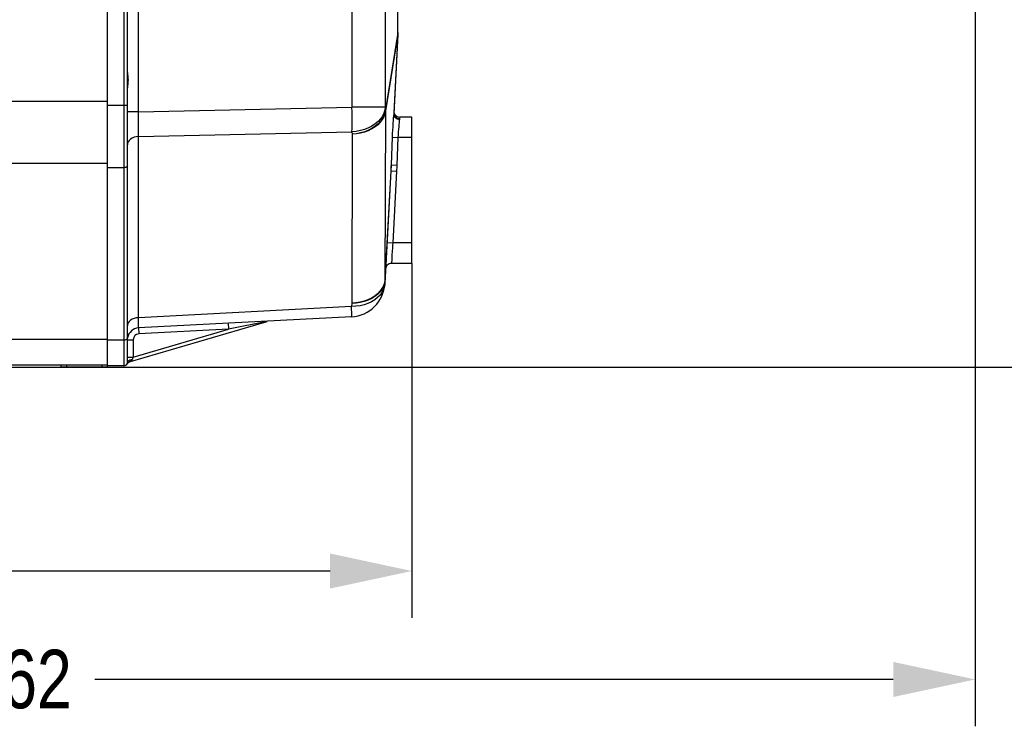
# Model space of a CAD drawing. Header units: millimetres. Extents: x -2920 to -2517, y -3921 to -3641.
# Tile 5 of 15: x -2806 to -2764, y -3779 to -3749. Entities that reach past the tile are written whole.
import ezdxf

# ---------------------------------------------------------------- set-up
doc = ezdxf.new("R2010")
doc.units = ezdxf.units.MM
doc.header["$LTSCALE"] = 23.1
doc.header["$PDMODE"] = 3
doc.header["$PDSIZE"] = 0.3125
doc.layers.get('0').update_dxf_attribs({"linetype": 'CONTINUOUS'})
doc.layers.get('Defpoints').update_dxf_attribs({"linetype": 'CONTINUOUS'})
doc.layers.add('02___PRT_ALL_AXES', color=7, linetype='CONTINUOUS')
doc.layers.add('1', color=1, linetype='CONTINUOUS')
doc.styles.get("Standard").update_dxf_attribs({"font": 'txt', "width": 0.8})
doc.dimstyles.get("Standard").update_dxf_attribs({"dimtxt": 2.5, "dimasz": 3.5, "dimexe": 2, "dimexo": 0, "dimtad": 1, "dimdec": 3, "dimdsep": 46, "dimtxsty": 'Standard', "dimblk": '_FILLED', "dimblk1": '_FILLED', "dimblk2": '_FILLED', "dimcen": 0.09, "dimclrt": 5, "dimadec": 3, "dimazin": 2, "dimtol": 1, "dimtp": 0.001, "dimtm": 0.001, "dimtfac": 1, "dimtdec": 3, "dimtofl": 0, "dimtmove": 0, "dimatfit": 3, "dimldrblk": '_FILLED', "dimfxl": 1, "dimtolj": 1, "dimarcsym": 0})

# ---------------------------------------------------------------- blocks, each defined once
blk = doc.blocks.new('_FILLED')
at = {"color": 0, "linetype": 'ByBlock'}
blk.add_solid([(0, 0), (-1, 0.214), (-1, -0.214)], dxfattribs=at)
blk = doc.blocks.new('*D10')
at = {"layer": '1', "lineweight": -2, "transparency": 16777216}
for p, q in [((-2765.666, -3714.472), (-2765.666, -3779.056)), ((-2848.766, -3751.072), (-2848.766, -3779.056)), ((-2845.266, -3777.056), (-2811.174, -3777.056)), ((-2769.166, -3777.056), (-2803.258, -3777.056))]:
    blk.add_line(p, q, dxfattribs=at)
at = {"layer": 'Defpoints', "color": 0, "transparency": 16777216}
for p in [(-2765.666, -3714.472), (-2848.766, -3751.072), (-2765.666, -3777.056)]:
    blk.add_point(p, dxfattribs=at)
at = {"layer": '1', "lineweight": -2, "transparency": 16777216, "xscale": 3.5, "yscale": 3.5, "zscale": 3.5, "rotation": 180}
blk.add_blockref('_FILLED', (-2848.766, -3777.056), dxfattribs=at)
at = {"layer": '1', "lineweight": -2, "transparency": 16777216, "xscale": 3.5, "yscale": 3.5, "zscale": 3.5}
blk.add_blockref('_FILLED', (-2765.666, -3777.056), dxfattribs=at)
at = {"layer": '1', "transparency": 16777216, "insert": (-2807.216, -3777.056), "char_height": 2.5, "attachment_point": 5}
blk.add_mtext('\\A1;1662', dxfattribs=at)
blk = doc.blocks.new('*D11')
at = {"layer": '1', "lineweight": -2, "transparency": 16777216}
for p, q in [((-2851.541, -3739.472), (-2741.638, -3739.472)), ((-2743.638, -3742.972), (-2743.638, -3749.722)), ((-2743.638, -3760.222), (-2743.638, -3753.472)), ((-2832.602, -3763.722), (-2741.638, -3763.722))]:
    blk.add_line(p, q, dxfattribs=at)
at = {"layer": 'Defpoints', "color": 0, "transparency": 16777216}
for p in [(-2851.541, -3739.472), (-2743.638, -3739.472), (-2832.602, -3763.722)]:
    blk.add_point(p, dxfattribs=at)
at = {"layer": '1', "lineweight": -2, "transparency": 16777216, "xscale": 3.5, "yscale": 3.5, "zscale": 3.5}
for p, rotation in [((-2743.638, -3739.472), 90), ((-2743.638, -3763.722), 270)]:
    blk.add_blockref('_FILLED', p, dxfattribs=dict(at, rotation=rotation))
at = {"layer": '1', "transparency": 16777216, "insert": (-2743.638, -3751.597), "char_height": 2.5, "attachment_point": 5}
blk.add_mtext('\\A1;485', dxfattribs=at)
blk = doc.blocks.new('*D12')
at = {"layer": '1', "lineweight": -2, "transparency": 16777216}
for p, q in [((-2848.766, -3751.072), (-2848.766, -3774.428)), ((-2789.716, -3759.297), (-2789.716, -3774.428)), ((-2845.266, -3772.428), (-2822.533, -3772.428)), ((-2793.216, -3772.428), (-2815.949, -3772.428))]:
    blk.add_line(p, q, dxfattribs=at)
at = {"layer": 'Defpoints', "color": 0, "transparency": 16777216}
for p in [(-2848.766, -3751.072), (-2789.716, -3759.297), (-2789.716, -3772.428)]:
    blk.add_point(p, dxfattribs=at)
at = {"layer": '1', "lineweight": -2, "transparency": 16777216, "xscale": 3.5, "yscale": 3.5, "zscale": 3.5, "rotation": 180}
blk.add_blockref('_FILLED', (-2848.766, -3772.428), dxfattribs=at)
at = {"layer": '1', "lineweight": -2, "transparency": 16777216, "xscale": 3.5, "yscale": 3.5, "zscale": 3.5}
blk.add_blockref('_FILLED', (-2789.716, -3772.428), dxfattribs=at)
at = {"layer": '1', "transparency": 16777216, "insert": (-2819.241, -3772.428), "char_height": 2.5, "attachment_point": 5}
blk.add_mtext('\\A1;1181', dxfattribs=at)
blk = doc.blocks.new('*D24')
at = {"layer": '1', "lineweight": -2, "transparency": 16777216}
for p, q in [((-2786.31, -3667.92), (-2720.778, -3667.92)), ((-2722.778, -3671.42), (-2722.778, -3714.08)), ((-2722.778, -3760.222), (-2722.778, -3717.83)), ((-2741.638, -3763.722), (-2720.778, -3763.722))]:
    blk.add_line(p, q, dxfattribs=at)
at = {"layer": 'Defpoints', "color": 0, "transparency": 16777216}
for p in [(-2786.31, -3667.92), (-2741.638, -3763.722), (-2722.778, -3763.722)]:
    blk.add_point(p, dxfattribs=at)
at = {"layer": '1', "lineweight": -2, "transparency": 16777216, "xscale": 3.5, "yscale": 3.5, "zscale": 3.5}
for p, rotation in [((-2722.778, -3667.92), 90), ((-2722.778, -3763.722), 270)]:
    blk.add_blockref('_FILLED', p, dxfattribs=dict(at, rotation=rotation))
at = {"layer": '1', "transparency": 16777216, "insert": (-2722.778, -3715.955), "char_height": 2.5, "attachment_point": 5}
blk.add_mtext('\\A1;1916', dxfattribs=at)

msp = doc.modelspace()

# ---------------------------------------------------------------- linework, layer by layer
at = {"color": 7, "linetype": 'Continuous'}
for p, q in [((-2802.716, -3763.722), (-2802.716, -3731.222)), ((-2802.016, -3731.372), (-2802.016, -3763.672)), ((-2801.866, -3763.522), (-2801.866, -3731.522)), ((-2801.392, -3752.823), (-2801.392, -3737.522)), ((-2792.277, -3737.522), (-2792.277, -3752.625)), ((-2790.857, -3743.126), (-2790.857, -3752.625)), ((-2790.318, -3749.433), (-2790.318, -3743.047)), ((-2790.316, -3749.433), (-2790.316, -3743.047)), ((-2790.319, -3749.459), (-2790.852, -3752.72)), ((-2790.318, -3749.433), (-2790.319, -3749.459)), ((-2790.319, -3749.472), (-2790.319, -3749.459)), ((-2790.319, -3749.469), (-2790.319, -3749.459)), ((-2790.319, -3749.49), (-2790.319, -3749.469)), ((-2790.318, -3749.433), (-2790.316, -3749.433)), ((-2790.32, -3749.521), (-2790.853, -3752.781)), ((-2790.32, -3749.521), (-2790.497, -3752.91)), ((-2790.318, -3749.511), (-2790.494, -3752.868)), ((-2835.087, -3752.369), (-2802.716, -3752.369)), ((-2801.866, -3752.561), (-2802.716, -3752.561)), ((-2801.392, -3752.823), (-2801.866, -3752.823)), ((-2801.392, -3752.823), (-2792.277, -3752.625)), ((-2790.857, -3752.625), (-2792.277, -3752.625)), ((-2790.853, -3752.781), (-2790.869, -3760)), ((-2790.857, -3752.625), (-2790.852, -3752.72)), ((-2790.24, -3753.047), (-2790.244, -3753.112)), ((-2801.392, -3753.882), (-2792.277, -3753.684)), ((-2801.392, -3761.614), (-2801.392, -3753.882)), ((-2792.272, -3753.779), (-2792.288, -3760.997)), ((-2792.277, -3753.684), (-2792.272, -3753.779)), ((-2790.563, -3753.912), (-2790.611, -3755.086)), ((-2790.563, -3753.912), (-2790.313, -3753.922)), ((-2790.313, -3753.922), (-2790.362, -3755.096)), ((-2789.716, -3753.922), (-2790.313, -3753.922)), ((-2835.022, -3755.021), (-2802.716, -3755.021)), ((-2802.016, -3755.213), (-2802.716, -3755.213)), ((-2790.624, -3755.345), (-2790.876, -3760.157)), ((-2790.611, -3755.086), (-2790.869, -3760)), ((-2790.62, -3755.269), (-2790.624, -3755.345)), ((-2790.624, -3755.345), (-2790.374, -3755.358)), ((-2790.611, -3755.086), (-2790.362, -3755.096)), ((-2790.374, -3755.358), (-2790.535, -3758.422)), ((-2790.784, -3758.409), (-2790.535, -3758.422)), ((-2789.716, -3758.422), (-2790.535, -3758.422)), ((-2790.581, -3759.116), (-2790.594, -3759.297)), ((-2790.57, -3758.955), (-2790.581, -3759.116)), ((-2790.869, -3760), (-2790.89, -3760.128)), ((-2792.295, -3761.137), (-2801.392, -3761.614)), ((-2792.288, -3760.997), (-2792.295, -3761.137)), ((-2792.295, -3761.576), (-2801.392, -3762.053)), ((-2801.742, -3763.486), (-2795.894, -3761.771)), ((-2801.392, -3762.053), (-2801.379, -3762.303)), ((-2797.568, -3761.852), (-2797.555, -3762.102)), ((-2795.896, -3761.772), (-2797.555, -3762.102)), ((-2795.894, -3761.771), (-2795.896, -3761.772)), ((-2801.616, -3763.293), (-2797.555, -3762.102)), ((-2797.555, -3762.102), (-2801.379, -3762.303)), ((-2834.629, -3762.524), (-2802.716, -3762.524)), ((-2802.016, -3762.574), (-2802.716, -3762.574)), ((-2801.866, -3762.552), (-2801.616, -3762.552)), ((-2801.616, -3762.552), (-2801.616, -3763.293)), ((-2801.866, -3763.293), (-2801.616, -3763.293)), ((-2834.602, -3763.622), (-2802.716, -3763.622)), ((-2804.716, -3763.622), (-2804.716, -3763.722)), ((-2802.716, -3763.722), (-2804.716, -3763.722)), ((-2804.466, -3763.622), (-2804.466, -3763.722)), ((-2802.966, -3763.622), (-2802.966, -3763.722)), ((-2802.016, -3763.672), (-2802.716, -3763.672)), ((-2801.868, -3763.571), (-2801.872, -3763.577)), ((-2801.814, -3763.52), (-2801.822, -3763.526)), ((-2801.772, -3763.497), (-2801.787, -3763.504)), ((-2801.763, -3763.493), (-2801.772, -3763.497)), ((-2801.764, -3763.494), (-2801.742, -3763.486)), ((-2801.646, -3763.368), (-2801.655, -3763.39))]:
    msp.add_line(p, q, dxfattribs=at)
for points in [[(-2790.319, -3749.537), (-2790.319, -3749.524), (-2790.318, -3749.511), (-2790.318, -3749.498), (-2790.318, -3749.485), (-2790.319, -3749.472)], [(-2790.317, -3749.485), (-2790.317, -3749.472), (-2790.317, -3749.459), (-2790.317, -3749.446), (-2790.318, -3749.433)], [(-2790.32, -3749.521), (-2790.319, -3749.511), (-2790.319, -3749.5), (-2790.319, -3749.49)], [(-2790.319, -3749.535), (-2790.319, -3749.532), (-2790.319, -3749.529), (-2790.319, -3749.526), (-2790.319, -3749.524), (-2790.32, -3749.521)], [(-2790.318, -3749.511), (-2790.317, -3749.498), (-2790.317, -3749.485)], [(-2801.392, -3753.882), (-2801.393, -3753.776), (-2801.394, -3753.659), (-2801.394, -3753.532), (-2801.394, -3753.396), (-2801.394, -3753.255), (-2801.394, -3753.111), (-2801.393, -3752.967), (-2801.392, -3752.823)], [(-2792.277, -3753.684), (-2792.273, -3753.537), (-2792.271, -3753.374), (-2792.27, -3753.198), (-2792.271, -3753.013), (-2792.273, -3752.821), (-2792.277, -3752.625)], [(-2790.857, -3752.625), (-2790.876, -3752.756), (-2790.916, -3752.885), (-2790.979, -3753.01), (-2791.063, -3753.129), (-2791.166, -3753.241), (-2791.287, -3753.343), (-2791.425, -3753.434), (-2791.577, -3753.513), (-2791.74, -3753.578), (-2791.913, -3753.629), (-2792.093, -3753.665), (-2792.277, -3753.684)], [(-2790.852, -3752.72), (-2790.871, -3752.85), (-2790.911, -3752.979), (-2790.974, -3753.104), (-2791.058, -3753.224), (-2791.161, -3753.335), (-2791.282, -3753.437), (-2791.42, -3753.528), (-2791.572, -3753.607), (-2791.735, -3753.673), (-2791.908, -3753.723), (-2792.088, -3753.759), (-2792.272, -3753.779)], [(-2790.853, -3752.781), (-2790.874, -3752.91), (-2790.918, -3753.035), (-2790.982, -3753.156), (-2791.067, -3753.27), (-2791.171, -3753.376), (-2791.292, -3753.472), (-2791.429, -3753.558), (-2791.58, -3753.63), (-2791.742, -3753.69), (-2791.913, -3753.734), (-2792.09, -3753.764), (-2792.272, -3753.779)], [(-2790.852, -3752.72), (-2790.852, -3752.73), (-2790.852, -3752.74), (-2790.852, -3752.751), (-2790.852, -3752.761), (-2790.853, -3752.771), (-2790.853, -3752.781)], [(-2790.488, -3752.806), (-2790.487, -3752.833), (-2790.476, -3752.88), (-2790.455, -3752.925)], [(-2790.497, -3752.91), (-2790.506, -3752.99), (-2790.514, -3753.086), (-2790.523, -3753.198), (-2790.532, -3753.324), (-2790.54, -3753.461), (-2790.548, -3753.607), (-2790.556, -3753.757), (-2790.563, -3753.912)], [(-2790.494, -3752.868), (-2790.494, -3752.877), (-2790.495, -3752.887), (-2790.496, -3752.898), (-2790.497, -3752.91)], [(-2790.497, -3752.91), (-2790.493, -3752.954), (-2790.48, -3752.997), (-2790.457, -3753.036), (-2790.426, -3753.072), (-2790.388, -3753.101), (-2790.344, -3753.123), (-2790.297, -3753.137), (-2790.248, -3753.143)], [(-2790.494, -3752.868), (-2790.491, -3752.915), (-2790.478, -3752.96), (-2790.456, -3753.002), (-2790.425, -3753.039), (-2790.387, -3753.07), (-2790.343, -3753.093), (-2790.294, -3753.107), (-2790.244, -3753.112)], [(-2790.455, -3752.925), (-2790.425, -3752.965), (-2790.389, -3752.998), (-2790.347, -3753.023), (-2790.301, -3753.04), (-2790.253, -3753.047), (-2790.24, -3753.047)], [(-2790.256, -3753.204), (-2790.265, -3753.28), (-2790.274, -3753.367), (-2790.282, -3753.465), (-2790.291, -3753.572), (-2790.299, -3753.685), (-2790.306, -3753.803), (-2790.313, -3753.922)], [(-2790.244, -3753.112), (-2790.245, -3753.119), (-2790.245, -3753.126), (-2790.246, -3753.134), (-2790.256, -3753.204)], [(-2801.392, -3753.882), (-2801.486, -3753.892), (-2801.575, -3753.914), (-2801.657, -3753.948), (-2801.729, -3753.992), (-2801.787, -3754.045), (-2801.83, -3754.104), (-2801.857, -3754.169), (-2801.866, -3754.235)], [(-2801.866, -3755.107), (-2801.871, -3755.134), (-2801.886, -3755.16), (-2801.91, -3755.182), (-2801.941, -3755.198), (-2801.977, -3755.209), (-2802.016, -3755.213)], [(-2790.611, -3755.086), (-2790.614, -3755.151), (-2790.617, -3755.215), (-2790.62, -3755.269)], [(-2790.362, -3755.096), (-2790.365, -3755.162), (-2790.367, -3755.227), (-2790.371, -3755.293), (-2790.374, -3755.358)], [(-2790.535, -3758.422), (-2790.542, -3758.536), (-2790.55, -3758.648), (-2790.557, -3758.757), (-2790.57, -3758.955)], [(-2790.594, -3759.297), (-2790.602, -3759.297), (-2790.648, -3759.303), (-2790.692, -3759.317), (-2790.732, -3759.339), (-2790.768, -3759.369), (-2790.798, -3759.404), (-2790.821, -3759.444), (-2790.836, -3759.488), (-2790.843, -3759.534)], [(-2790.876, -3760.157), (-2790.894, -3760.286), (-2790.935, -3760.412), (-2790.997, -3760.533), (-2791.081, -3760.648), (-2791.184, -3760.753), (-2791.305, -3760.849), (-2791.443, -3760.933), (-2791.595, -3761.003), (-2791.759, -3761.06), (-2791.932, -3761.101), (-2792.112, -3761.127), (-2792.295, -3761.137)], [(-2790.868, -3760.017), (-2790.887, -3760.146), (-2790.927, -3760.272), (-2790.99, -3760.394), (-2791.074, -3760.508), (-2791.177, -3760.614), (-2791.298, -3760.709), (-2791.436, -3760.793), (-2791.588, -3760.863), (-2791.751, -3760.92), (-2791.924, -3760.961), (-2792.104, -3760.987), (-2792.288, -3760.997)], [(-2790.89, -3760.128), (-2790.934, -3760.254), (-2790.998, -3760.374), (-2791.083, -3760.488), (-2791.187, -3760.595), (-2791.308, -3760.691), (-2791.445, -3760.776), (-2791.596, -3760.849), (-2791.758, -3760.908), (-2791.929, -3760.953), (-2792.107, -3760.983), (-2792.288, -3760.997)], [(-2790.869, -3760), (-2790.869, -3760.003), (-2790.868, -3760.006), (-2790.868, -3760.008), (-2790.868, -3760.011), (-2790.868, -3760.014), (-2790.868, -3760.017)], [(-2792.295, -3761.576), (-2792.292, -3761.563), (-2792.29, -3761.525), (-2792.289, -3761.462), (-2792.29, -3761.375), (-2792.292, -3761.266), (-2792.295, -3761.137)], [(-2801.392, -3761.614), (-2801.486, -3761.624), (-2801.575, -3761.646), (-2801.657, -3761.68), (-2801.729, -3761.724), (-2801.787, -3761.777), (-2801.83, -3761.836), (-2801.857, -3761.9), (-2801.866, -3761.967)], [(-2801.392, -3762.053), (-2801.393, -3762.046), (-2801.394, -3762.025), (-2801.394, -3761.989), (-2801.394, -3761.939), (-2801.394, -3761.875), (-2801.394, -3761.798), (-2801.393, -3761.711), (-2801.392, -3761.614)], [(-2801.866, -3762.468), (-2801.871, -3762.495), (-2801.886, -3762.521), (-2801.91, -3762.543), (-2801.941, -3762.56), (-2801.977, -3762.57), (-2802.016, -3762.574)], [(-2801.616, -3763.293), (-2801.626, -3763.319), (-2801.646, -3763.368)], [(-2801.872, -3763.576), (-2801.878, -3763.585), (-2801.883, -3763.592), (-2801.886, -3763.597), (-2801.886, -3763.598)], [(-2801.877, -3763.584), (-2801.881, -3763.59), (-2801.884, -3763.595)], [(-2801.814, -3763.52), (-2801.826, -3763.529), (-2801.837, -3763.538), (-2801.847, -3763.548), (-2801.856, -3763.558), (-2801.865, -3763.567), (-2801.872, -3763.576)], [(-2801.844, -3763.545), (-2801.85, -3763.551), (-2801.856, -3763.558), (-2801.862, -3763.564), (-2801.868, -3763.571)], [(-2801.866, -3763.522), (-2801.859, -3763.491), (-2801.839, -3763.461)], [(-2801.822, -3763.526), (-2801.829, -3763.532), (-2801.837, -3763.538), (-2801.844, -3763.545)], [(-2801.839, -3763.461), (-2801.806, -3763.435), (-2801.763, -3763.414), (-2801.711, -3763.399), (-2801.655, -3763.39)], [(-2801.787, -3763.504), (-2801.801, -3763.512), (-2801.814, -3763.52)], [(-2801.797, -3763.51), (-2801.806, -3763.515), (-2801.814, -3763.52)], [(-2801.771, -3763.497), (-2801.78, -3763.501), (-2801.789, -3763.505), (-2801.797, -3763.51)], [(-2801.655, -3763.39), (-2801.662, -3763.405), (-2801.672, -3763.42), (-2801.683, -3763.434), (-2801.695, -3763.447), (-2801.708, -3763.459), (-2801.719, -3763.468), (-2801.729, -3763.476), (-2801.736, -3763.482), (-2801.74, -3763.485), (-2801.742, -3763.486)]]:
    msp.add_lwpolyline(points, dxfattribs=at)
for centre, radius, start, end in [((-2791.816, -3749.433), 1.5, 357, 0), ((-2792.374, -3760.078), 1.5, 273, 357), ((-2801.366, -3762.552), 0.5, 93.0001, 170.3654), ((-2801.366, -3762.552), 0.25, 93, 180), ((-2802.016, -3763.522), 0.15, 270, 0), ((-2801.672, -3763.726), 0.25, 111.7335, 149.4113)]:
    msp.add_arc(centre, radius, start, end, dxfattribs=at)
at = {"layer": '02___PRT_ALL_AXES', "color": 7, "linetype": 'Continuous'}
for p, q in [((-2801.853, -3751.285), (-2801.847, -3751.344)), ((-2801.847, -3751.598), (-2801.853, -3751.657)), ((-2789.716, -3753.047), (-2790.24, -3753.047)), ((-2789.716, -3759.297), (-2789.716, -3753.047)), ((-2789.716, -3759.297), (-2790.594, -3759.297))]:
    msp.add_line(p, q, dxfattribs=at)
for points in [[(-2801.866, -3751.144), (-2801.864, -3751.184), (-2801.859, -3751.231), (-2801.853, -3751.285)], [(-2801.847, -3751.344), (-2801.843, -3751.406), (-2801.841, -3751.472)], [(-2801.841, -3751.472), (-2801.843, -3751.536), (-2801.847, -3751.598)], [(-2801.853, -3751.657), (-2801.859, -3751.711), (-2801.864, -3751.759), (-2801.866, -3751.8)], [(-2801.866, -3762.331), (-2801.864, -3762.313), (-2801.861, -3762.302), (-2801.857, -3762.298), (-2801.856, -3762.297)], [(-2801.856, -3762.297), (-2801.854, -3762.298), (-2801.851, -3762.303), (-2801.849, -3762.311), (-2801.849, -3762.321), (-2801.849, -3762.335)], [(-2801.849, -3762.335), (-2801.851, -3762.35), (-2801.853, -3762.368), (-2801.856, -3762.388)]]:
    msp.add_lwpolyline(points, dxfattribs=at)

# ---------------------------------------------------------------- dimensions: what is measured, and where the dimension line sits
at = {"layer": '1'}
dim = msp.add_linear_dim(base=(-2722.778, -3763.722), p1=(-2786.31, -3667.92), p2=(-2741.638, -3763.722), angle=90, dimstyle='Standard', override={"dimtad": 0, "dimtih": 1, "dimtoh": 1, "dimdec": 0, "dimlfac": 20, "dimzin": 0, "dimcen": 3.78, "dimclrd": 256, "dimclre": 256, "dimclrt": 256, "dimadec": 0, "dimazin": 0, "dimtol": 0, "dimtdec": 0, "dimtzin": 0}, dxfattribs=at)
dim.commit()
dim.dimension.update_dxf_attribs({"geometry": '*D24', "text_midpoint": (-2722.778, -3715.955), "dimtype": 160})
for base, p2, picture, middle in [((-2765.666, -3777.056), (-2765.666, -3714.472), '*D10', (-2807.216, -3777.056)), ((-2789.716, -3772.428), (-2789.716, -3759.297), '*D12', (-2819.241, -3772.428))]:
    dim = msp.add_linear_dim(base=base, p1=(-2848.766, -3751.072), p2=p2, dimstyle='Standard', override={"dimtad": 0, "dimtih": 1, "dimtoh": 1, "dimdec": 0, "dimlfac": 20, "dimzin": 0, "dimcen": 3.78, "dimclrd": 256, "dimclre": 256, "dimclrt": 256, "dimadec": 0, "dimazin": 0, "dimtol": 0, "dimtdec": 0, "dimtzin": 0}, dxfattribs=at)
    dim.commit()
    dim.dimension.update_dxf_attribs({"geometry": picture, "text_midpoint": middle})
dim = msp.add_linear_dim(base=(-2743.638, -3739.472), p1=(-2832.602, -3763.722), p2=(-2851.541, -3739.472), angle=90, dimstyle='Standard', override={"dimtad": 0, "dimtih": 1, "dimtoh": 1, "dimdec": 0, "dimlfac": 20, "dimzin": 0, "dimcen": 3.78, "dimclrd": 256, "dimclre": 256, "dimclrt": 256, "dimadec": 0, "dimazin": 0, "dimtol": 0, "dimtdec": 0, "dimtzin": 0}, dxfattribs=at)
dim.commit()
dim.dimension.update_dxf_attribs({"geometry": '*D11', "text_midpoint": (-2743.638, -3751.597)})

doc.saveas('drawing.dxf')
